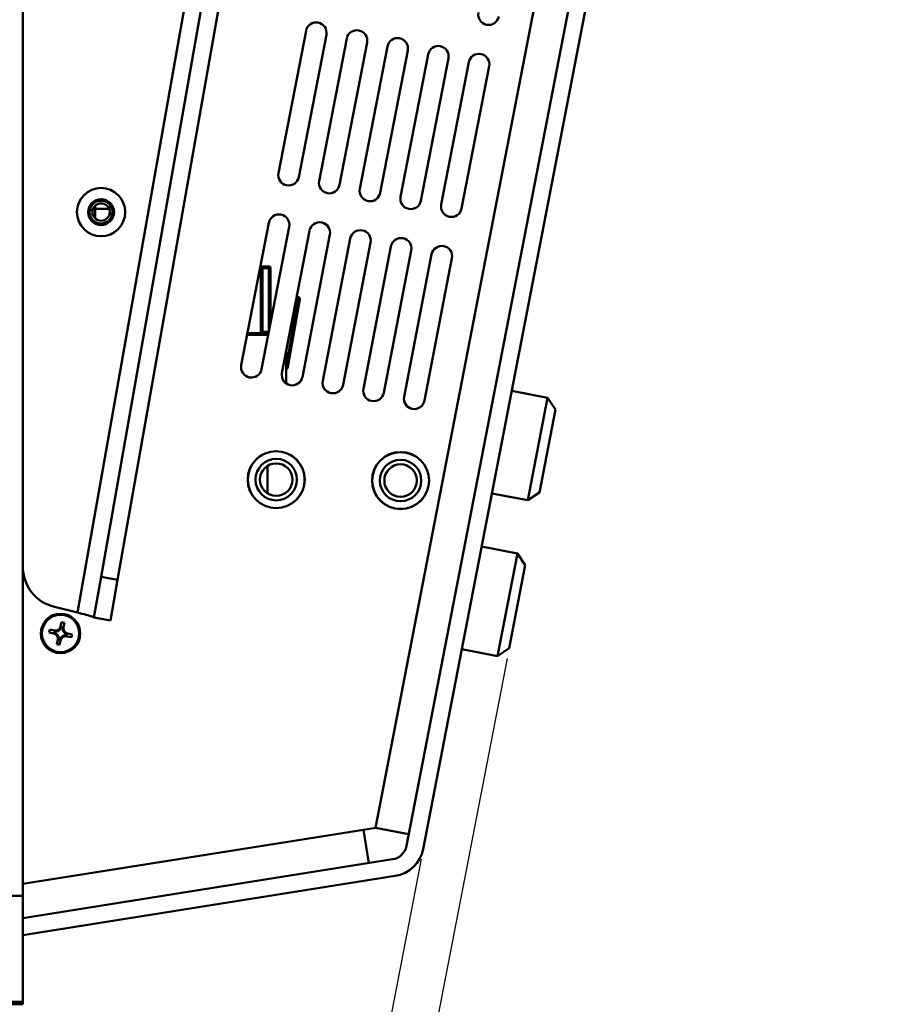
# Model space of a CAD drawing. Header units: inches. Extents: x 9.4 to 55.3, y 0.3 to 33.1.
# Tile 147 of 173: x 50.1 to 55.3, y 4 to 9.9. Entities that reach past the tile are written whole.
import ezdxf

# ---------------------------------------------------------------- set-up
doc = ezdxf.new("R2010")
doc.units = ezdxf.units.IN
doc.header["$MEASUREMENT"] = 0
for name, color, linetype, lineweight in [('Dimensions(ANSI)', 7, 'Continuous', 25), ('Visible Edges(ANSI)', 7, 'Continuous', 50), ('Visible Tangent Edges(ANSI)', 7, 'Continuous', 50)]:
    doc.layers.add(name, color=color, linetype=linetype, lineweight=lineweight)
doc.styles.add('Copy of DEFAULT-ANSI', font='arial.ttf')
doc.dimstyles.new('Copy of DEFAULT-ANSI-06', dxfattribs={"dimtxt": 0.5, "dimasz": 0.098425, "dimexe": 0.125, "dimexo": 0.0625, "dimgap": 0.031496, "dimtad": 0, "dimtih": 1, "dimtoh": 1, "dimrnd": 1e-08, "dimzin": 0, "dimdsep": 46, "dimtxsty": 'Copy of DEFAULT-ANSI', "dimcen": 0.09, "dimdle": 0.393701, "dimclrd": 179, "dimclre": 179, "dimclrt": 179, "dimadec": 0, "dimazin": 0, "dimtfac": 1, "dimtofl": 0, "dimtmove": 0, "dimatfit": 3, "dimfxl": 1, "dimtolj": 1, "dimtzin": 0, "dimlwd": 25, "dimlwe": 25, "dimarcsym": 0})

# ---------------------------------------------------------------- blocks, each defined once
blk = doc.blocks.new('*D9')
at = {"layer": 'Defpoints', "color": 0, "linetype": 'Continuous'}
for p in [(53.0382, 6.1235), (52.5186, 4.9122), (52.0833, 1.1882)]:
    blk.add_point(p, dxfattribs=at)
at = {"layer": 'Dimensions(ANSI)', "color": 179, "linetype": 'Continuous', "lineweight": 25}
for p, q in [((53.0263, 6.0621), (52.0596, 1.0655)), ((52.5067, 4.8508), (51.7847, 1.1187)), ((51.7118, 1.2601), (50.7214, 1.4518)), ((52.18, 1.1696), (52.2766, 1.1509))]:
    blk.add_line(p, q, dxfattribs=at)
at = {"layer": 'Dimensions(ANSI)', "color": 179, "linetype": 'Continuous'}
for points in [[(51.7149, 1.2762), (51.7087, 1.244), (51.8084, 1.2414)], [(52.1831, 1.1857), (52.1768, 1.1534), (52.0833, 1.1882)]]:
    blk.add_solid(points, dxfattribs=at)
at = {"layer": 'Dimensions(ANSI)', "color": 179, "linetype": 'Continuous', "lineweight": 25, "insert": (47.4631, 1.7722), "char_height": 0.5, "attachment_point": 1, "style": 'Copy of DEFAULT-ANSI'}
blk.add_mtext('\\A1;0.28 [7.11]', dxfattribs=at)

msp = doc.modelspace()

# ---------------------------------------------------------------- linework, layer by layer
at = {"layer": 'Visible Edges(ANSI)'}
for p, q in [((50.1046, 4.6306), (50.1046, 19.8706)), ((50.5763, 6.5545), (52.8218, 19.2893)), ((50.6767, 6.5368), (52.9221, 19.2716)), ((55.176, 19.1836), (52.4186, 4.9315)), ((52.5186, 4.9122), (55.276, 19.1643)), ((51.6465, 8.9891), (51.8127, 9.8481)), ((51.9354, 9.8244), (51.7692, 8.9653)), ((51.8919, 8.9416), (52.0581, 9.8007)), ((52.1808, 9.7769), (52.0146, 8.9178)), ((52.1374, 8.8941), (52.3036, 9.7532)), ((52.4263, 9.7294), (52.2601, 8.8704)), ((52.3828, 8.8466), (52.549, 9.7057)), ((52.6717, 9.6819), (52.5055, 8.8229)), ((52.6283, 8.7991), (52.7945, 9.6582)), ((52.9172, 9.6344), (52.751, 8.7754)), ((50.5415, 8.7157), (50.541, 8.792)), ((50.5411, 8.7732), (50.6252, 8.7732)), ((51.4223, 7.8306), (51.5885, 8.6896)), ((51.7112, 8.6659), (51.545, 7.8068)), ((51.6678, 7.7831), (51.834, 8.6421)), ((51.9567, 8.6184), (51.7905, 7.7593)), ((51.9132, 7.7356), (52.0794, 8.5947)), ((52.2021, 8.5709), (52.0359, 7.7118)), ((52.1587, 7.6881), (52.3249, 8.5472)), ((52.4476, 8.5234), (52.2814, 7.6644)), ((52.4041, 7.6406), (52.5703, 8.4997)), ((52.693, 8.4759), (52.5268, 7.6169)), ((51.5361, 8.4184), (51.5396, 8.4184)), ((51.5375, 8.4261), (51.5886, 8.4261)), ((51.5496, 8.4084), (51.5496, 8.0234)), ((51.5986, 8.4161), (51.5986, 8.0839)), ((51.7751, 8.2294), (51.707, 7.8431)), ((51.7564, 8.2411), (51.7653, 8.2411)), ((51.5869, 8.0234), (51.4596, 8.0234)), ((51.5884, 8.0311), (51.5496, 8.0311)), ((51.585, 8.0134), (51.4577, 8.0134)), ((51.6936, 7.9168), (51.6936, 7.7198)), ((51.707, 7.8431), (51.6936, 7.8431)), ((51.7034, 7.8228), (51.707, 7.8431)), ((53.0533, 7.6759), (53.2693, 7.6341)), ((53.1497, 7.0156), (53.2693, 7.6341)), ((53.3168, 7.5638), (53.2693, 7.6341)), ((53.3168, 7.5638), (53.22, 7.0631)), ((51.5796, 7.0584), (51.5796, 7.2226)), ((52.9337, 7.0574), (53.1497, 7.0156)), ((53.22, 7.0631), (53.1497, 7.0156)), ((52.8715, 6.7363), (53.0875, 6.6945)), ((52.9679, 6.076), (53.0875, 6.6945)), ((53.135, 6.6242), (53.0875, 6.6945)), ((53.135, 6.6242), (53.0382, 6.1235)), ((50.5329, 6.3083), (50.5763, 6.5545)), ((50.6767, 6.5368), (50.6333, 6.2906)), ((50.4348, 6.339), (50.2953, 6.373)), ((50.5329, 6.3083), (50.6333, 6.2906)), ((50.3312, 6.2385), (50.3291, 6.239)), ((50.3325, 6.2545), (50.3383, 6.2814)), ((50.3454, 6.2475), (50.3354, 6.2497)), ((50.3437, 6.2463), (50.3364, 6.2479)), ((50.3383, 6.2814), (50.3559, 6.2776)), ((50.3559, 6.2776), (50.3501, 6.2507)), ((50.2637, 6.2184), (50.2675, 6.2359)), ((50.2906, 6.2125), (50.2637, 6.2184)), ((50.2675, 6.2359), (50.2944, 6.2301)), ((50.2976, 6.2254), (50.2955, 6.2154)), ((50.2988, 6.2237), (50.2973, 6.2164)), ((50.3066, 6.2112), (50.3062, 6.2091)), ((50.31, 6.2267), (50.3095, 6.2246)), ((50.3184, 6.19), (50.3205, 6.1896)), ((50.3197, 6.1776), (50.3297, 6.1755)), ((50.3214, 6.1789), (50.3287, 6.1773)), ((50.3339, 6.1866), (50.336, 6.1862)), ((50.3467, 6.2351), (50.3446, 6.2356)), ((50.3551, 6.1984), (50.3556, 6.2005)), ((50.3585, 6.2139), (50.3589, 6.216)), ((50.3663, 6.2014), (50.3679, 6.2087)), ((50.3675, 6.1997), (50.3697, 6.2097)), ((50.3976, 6.1892), (50.3707, 6.195)), ((50.3745, 6.2126), (50.4014, 6.2068)), ((50.4014, 6.2068), (50.3976, 6.1892)), ((50.3092, 6.1476), (50.315, 6.1744)), ((50.3268, 6.1437), (50.3092, 6.1476)), ((50.3326, 6.1706), (50.3268, 6.1437)), ((52.7519, 6.1177), (52.9679, 6.076)), ((53.0382, 6.1235), (52.9679, 6.076)), ((52.1588, 5.0286), (52.232, 5.0403)), ((52.1908, 4.8274), (52.1588, 5.0286)), ((52.4321, 5.0016), (52.232, 5.0403)), ((52.3346, 4.8503), (50.1046, 4.4951)), ((50.1046, 4.3919), (52.3506, 4.7496)), ((50.1046, 4.6306), (49.8296, 4.6306)), ((50.1046, 3.9906), (50.1046, 4.6306)), ((50.0396, 3.9906), (50.1046, 3.9906)), ((50.1046, 3.9756), (50.1046, 3.9906)), ((50.1046, 3.9756), (49.8296, 3.9756))]:
    msp.add_line(p, q, dxfattribs=at)
for centre, radius in [((50.5767, 8.7541), 0.1455), ((50.5767, 8.7541), 0.078), ((51.633, 7.1405), 0.172), ((51.633, 7.1405), 0.1715), ((52.3829, 7.1348), 0.172), ((52.3829, 7.1348), 0.1715), ((51.633, 7.1405), 0.125), ((52.3829, 7.1348), 0.125), ((51.633, 7.1405), 0.0979), ((52.3829, 7.1348), 0.0979), ((50.3326, 6.2126), 0.119), ((50.3326, 6.2126), 0.1125)]:
    msp.add_circle(centre, radius, dxfattribs=at)
for centre, radius, start, end in [((52.9138, 9.9458), 0.0625, 169.05, 349.05), ((51.874, 9.8363), 0.0625, 349.05, 169.05), ((52.1195, 9.7888), 0.0625, 349.05, 169.05), ((52.3649, 9.7413), 0.0625, 349.05, 169.05), ((52.6104, 9.6938), 0.0625, 349.05, 169.05), ((52.8558, 9.6463), 0.0625, 349.05, 169.05), ((51.7078, 8.9772), 0.0625, 169.05, 349.05), ((51.9533, 8.9297), 0.0625, 169.05, 349.05), ((52.1987, 8.8822), 0.0625, 169.05, 349.05), ((50.5767, 8.7541), 0.069, 349.05, 169.05), ((50.5767, 8.7541), 0.0521, 349.05, 169.05), ((52.4442, 8.8347), 0.0625, 169.05, 349.05), ((52.6896, 8.7873), 0.0625, 169.05, 349.05), ((50.5767, 8.7541), 0.069, 169.05, 349.05), ((50.5767, 8.7541), 0.0521, 169.05, 349.05), ((51.6499, 8.6778), 0.0625, 349.05, 169.05), ((51.8953, 8.6303), 0.0625, 349.05, 169.05), ((52.1408, 8.5828), 0.0625, 349.05, 169.05), ((52.3862, 8.5353), 0.0625, 349.05, 169.05), ((52.6317, 8.4878), 0.0625, 349.05, 169.05), ((51.5396, 8.4084), 0.01, 0, 90), ((51.5886, 8.4161), 0.01, 0, 90), ((51.7653, 8.2311), 0.01, 350, 90), ((51.4837, 7.8187), 0.0625, 169.05, 349.05), ((51.7291, 7.7712), 0.0625, 169.05, 349.05), ((51.6739, 7.828), 0.03, 311.13927, 350), ((51.9746, 7.7237), 0.0625, 169.05, 349.05), ((52.22, 7.6762), 0.0625, 169.05, 349.05), ((52.4655, 7.6287), 0.0625, 169.05, 349.05), ((50.3546, 6.6159), 0.25, 180, 256.29856), ((50.3012, 6.2614), 0.032, 257.71, 347.71), ((50.3012, 6.2614), 0.0377, 322.66755, 339.03165), ((50.3813, 6.2439), 0.0377, 176.38835, 192.75245), ((50.3813, 6.2439), 0.032, 167.71, 257.71), ((50.2838, 6.1812), 0.032, 347.71, 77.71), ((50.2838, 6.1812), 0.0377, 52.66755, 69.03165), ((50.3012, 6.2614), 0.0377, 266.38835, 282.75245), ((50.2838, 6.1812), 0.0377, 19.5947, 45.8253), ((50.3012, 6.2614), 0.0377, 289.5947, 315.8253), ((50.2838, 6.1812), 0.0377, 356.38835, 12.75245), ((50.3639, 6.1638), 0.0377, 142.66755, 159.03165), ((50.3639, 6.1638), 0.032, 77.71, 167.71), ((50.3639, 6.1638), 0.0377, 109.5947, 135.8253), ((50.3813, 6.2439), 0.0377, 199.5947, 225.8253), ((50.3639, 6.1638), 0.0377, 86.38835, 102.75245), ((50.3813, 6.2439), 0.0377, 232.66755, 249.03165), ((52.3185, 4.9509), 0.1019, 279.05, 349.05), ((52.3185, 4.9509), 0.2038, 279.05, 349.05)]:
    msp.add_arc(centre, radius, start, end, dxfattribs=at)
for centre, major_axis, start_param, end_param in [((50.3002, 6.2567), (0.0077, 0.0354), 4.397645, 4.728932), ((50.3803, 6.2393), (-0.0077, -0.0354), 4.695846, 5.027133), ((50.2884, 6.1802), (-0.0354, 0.0077), 4.397645, 4.728932), ((50.3059, 6.2603), (0.0354, -0.0077), 4.695846, 5.027133), ((50.2848, 6.1859), (0.0077, 0.0354), 4.695846, 5.027133), ((50.3649, 6.1684), (-0.0077, -0.0354), 4.397645, 4.728932), ((50.3593, 6.1648), (-0.0354, 0.0077), 4.695846, 5.027133), ((50.3767, 6.2449), (0.0354, -0.0077), 4.397645, 4.728932)]:
    msp.add_ellipse(centre, major_axis=major_axis, ratio=0.9914, start_param=start_param, end_param=end_param, dxfattribs=at)
msp.add_open_spline([(50.4348, 6.339), (50.4712, 6.3294), (50.5068, 6.32), (50.5228, 6.314), (50.5296, 6.3115), (50.5331, 6.3096), (50.5329, 6.3083)], degree=3, knots=[0, 0, 0, 0, 1.103949, 1.103949, 1.103949, 1.570796, 1.570796, 1.570796, 1.570796], dxfattribs=at)
for points in [[(50.3283, 6.2351), (50.3305, 6.2456), (50.3325, 6.2545)], [(50.3501, 6.2507), (50.3481, 6.2418), (50.3458, 6.2313)], [(50.31, 6.2083), (50.2995, 6.2106), (50.2906, 6.2125)], [(50.2944, 6.2301), (50.3033, 6.2281), (50.3139, 6.2259)], [(50.315, 6.1744), (50.317, 6.1834), (50.3193, 6.1939)], [(50.3369, 6.19), (50.3346, 6.1795), (50.3326, 6.1706)], [(50.3707, 6.195), (50.3618, 6.197), (50.3513, 6.1993)], [(50.3551, 6.2169), (50.3656, 6.2146), (50.3745, 6.2126)]]:
    msp.add_rational_spline(points, [1, 1.0434797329, 1], degree=2, dxfattribs=at)
for points in [[(50.3354, 6.2497), (50.3359, 6.2488), (50.3364, 6.2479)], [(50.3454, 6.2475), (50.3446, 6.2469), (50.3437, 6.2463)], [(50.2955, 6.2154), (50.2963, 6.2159), (50.2973, 6.2164)], [(50.2976, 6.2254), (50.2982, 6.2246), (50.2988, 6.2237)], [(50.3197, 6.1776), (50.3206, 6.1782), (50.3214, 6.1789)], [(50.3297, 6.1755), (50.3292, 6.1764), (50.3287, 6.1773)], [(50.3675, 6.1997), (50.3669, 6.2006), (50.3663, 6.2014)], [(50.3697, 6.2097), (50.3688, 6.2092), (50.3679, 6.2087)]]:
    msp.add_open_spline(points, degree=2, dxfattribs=at)
at = {"layer": 'Visible Tangent Edges(ANSI)'}
for p, q in [((50.4348, 6.339), (52.7654, 19.5565)), ((52.232, 5.0403), (54.9566, 19.1223)), ((50.5256, 8.764), (50.509, 8.7672)), ((50.6445, 8.741), (50.6279, 8.7442)), ((51.5396, 8.4084), (51.5341, 8.4084)), ((51.5396, 8.4184), (51.5396, 8.4084)), ((51.5396, 8.0234), (51.5396, 8.4084)), ((51.5496, 8.4084), (51.5396, 8.4084)), ((51.5886, 8.4161), (51.546, 8.4161)), ((51.5886, 8.4261), (51.5886, 8.4161)), ((51.5886, 8.0322), (51.5886, 8.4161)), ((51.5986, 8.4161), (51.5886, 8.4161)), ((51.6969, 7.8431), (51.7653, 8.2311)), ((51.7653, 8.2311), (51.7545, 8.2311)), ((51.7653, 8.2311), (51.7653, 8.2411)), ((51.7653, 8.2311), (51.7751, 8.2294)), ((50.6767, 6.5368), (50.5763, 6.5545)), ((50.1046, 4.7014), (52.1588, 5.0286))]:
    msp.add_line(p, q, dxfattribs=at)

# ---------------------------------------------------------------- dimensions: what is measured, and where the dimension line sits
at = {"layer": 'Dimensions(ANSI)', "color": 179, "linetype": 'Continuous', "lineweight": 25}
dim = msp.add_linear_dim(base=(52.0833, 1.1882), p1=(52.5186, 4.9122), p2=(53.0382, 6.1235), angle=349.05, dimstyle='Copy of DEFAULT-ANSI-06', override={"dimdec": 2, "dimtp": 0, "dimtm": 0, "dimtdec": 2, "dimatfit": 1}, dxfattribs=at)
dim.commit()
dim.dimension.update_dxf_attribs({"geometry": '*D9', "text_midpoint": (49.0765, 1.4518), "dimtype": 160})

doc.saveas('drawing.dxf')
